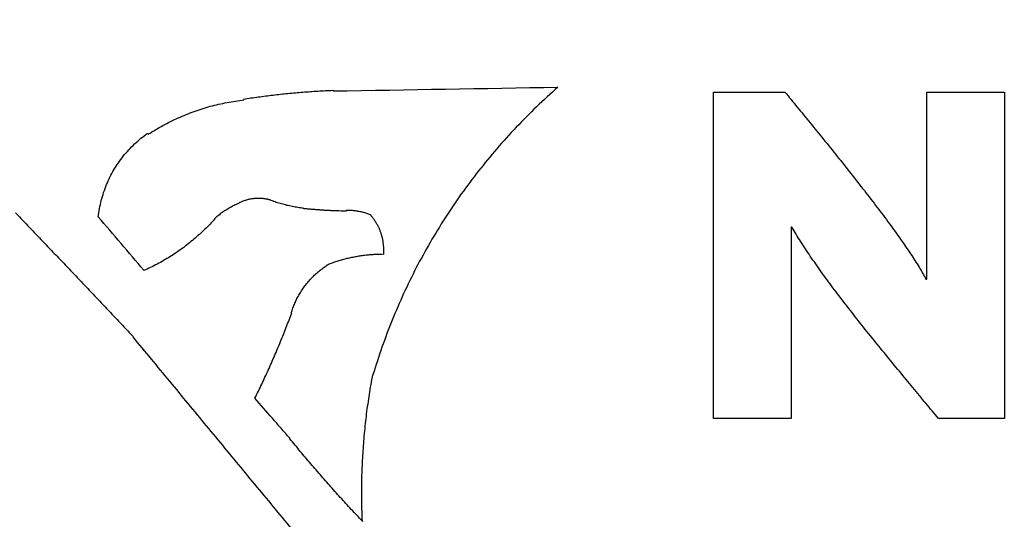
# Model space of a CAD drawing. Header units: inches. Extents: x 0.2 to 16.8, y 0.1 to 10.8.
# Tile 27 of 46: x 3.7943 to 3.9481, y 7.3948 to 7.4729. Entities that reach past the tile are written whole.
import ezdxf

# ---------------------------------------------------------------- set-up
doc = ezdxf.new("R2010")
doc.units = ezdxf.units.IN
doc.header["$LTSCALE"] = 0.935
doc.header["$MEASUREMENT"] = 0
doc.layers.get('0').update_dxf_attribs({"linetype": 'CONTINUOUS'})
doc.layers.add('DATUMCURVES', color=7, linetype='CONTINUOUS')
doc.layers.add('DIMENSIONS', color=7, linetype='CONTINUOUS')
doc.styles.get("Standard").update_dxf_attribs({"font": 'txt', "width": 0.8})
doc.dimstyles.new('DIMSTYLE_2', dxfattribs={"dimtxt": 0.125, "dimasz": 0.18, "dimexe": 0.18, "dimexo": 0.0625, "dimgap": 0.09, "dimtad": 0, "dimtih": 1, "dimtoh": 1, "dimdec": 3, "dimzin": 4, "dimdsep": 46, "dimtxsty": 'STANDARD', "dimblk": '_FILLED', "dimblk1": '_FILLED', "dimblk2": '_FILLED', "dimcen": 0.09, "dimadec": 0, "dimazin": 0, "dimtp": 0.001, "dimtm": 0.001, "dimtfac": 1, "dimtdec": 3, "dimtofl": 0, "dimtmove": 0, "dimatfit": 3, "dimldrblk": '_FILLED', "dimfxl": 1, "dimtolj": 1, "dimtzin": 4, "dimarcsym": 0})

# ---------------------------------------------------------------- blocks, each defined once
blk = doc.blocks.new('*D3')
at = {"layer": 'DIMENSIONS', "color": 2, "linetype": 'CONTINUOUS'}
blk.add_line((3.83322, 6.60041), (2.98844, 6.60041), dxfattribs=at)
at = {"layer": 'DIMENSIONS', "color": 2, "linetype": 'CONTINUOUS', "width": 0.8}
for s, p in [('[', (2.22594, 6.53791)), (']', (2.82594, 6.53791)), ('1.048', (1.60094, 6.53791)), ('26.62', (2.32594, 6.53791)), ('-', (1.50094, 6.53791))]:
    blk.add_text(s, height=0.125, dxfattribs=at).set_placement(p)
blk = doc.blocks.new('_FILLED')
at = {"color": 0, "linetype": 'BYBLOCK'}
blk.add_solid([(0, 0), (-1, 0.17361), (-1, -0.17361)], dxfattribs=at)
blk = doc.blocks.new('*D4')
at = {"layer": 'DIMENSIONS', "color": 2, "linetype": 'CONTINUOUS'}
blk.add_line((3.83322, 4.10041), (2.98844, 4.10041), dxfattribs=at)
at = {"layer": 'DIMENSIONS', "color": 2, "linetype": 'CONTINUOUS', "width": 0.8}
for s, p in [('[', (2.22594, 4.03791)), (']', (2.82594, 4.03791)), ('3.548', (1.60094, 4.03791)), ('90.12', (2.32594, 4.03791)), ('-', (1.50094, 4.03791))]:
    blk.add_text(s, height=0.125, dxfattribs=at).set_placement(p)

msp = doc.modelspace()

# ---------------------------------------------------------------- linework, layer by layer
at = {"layer": 'DATUMCURVES', "color": 40, "linetype": 'CONTINUOUS'}
for points in [[(3.83852, 7.46158, -0.2495), (3.83891, 7.46161, -0.2495), (3.8393, 7.46164, -0.2495), (3.83969, 7.46167, -0.2495)], [(3.83969, 7.46167, -0.2495), (3.84008, 7.4617, -0.2495), (3.84047, 7.46172, -0.2495), (3.84086, 7.46175, -0.2495)], [(3.84086, 7.46175, -0.2495), (3.84125, 7.46177, -0.2495), (3.84164, 7.46179, -0.2495), (3.84203, 7.46181, -0.2495)], [(3.84203, 7.46181, -0.2495), (3.84242, 7.46183, -0.2495), (3.84281, 7.46185, -0.2495), (3.8432, 7.46187, -0.2495)], [(3.8432, 7.46187, -0.2495), (3.84322, 7.46183, -0.2495), (3.84324, 7.4618, -0.2495), (3.84326, 7.46176, -0.2495)], [(3.84326, 7.46176, -0.2495), (3.85496, 7.46196, -0.2495), (3.86667, 7.46216, -0.2495), (3.87837, 7.46236, -0.2495)], [(3.87837, 7.46236, -0.2495), (3.87725, 7.46134, -0.2495), (3.87614, 7.46032, -0.2495), (3.87502, 7.4593, -0.2495)], [(3.82667, 7.45996, -0.2495), (3.82711, 7.46004, -0.2495), (3.82755, 7.46011, -0.2495), (3.82799, 7.46019, -0.2495)], [(3.82799, 7.46019, -0.2495), (3.82843, 7.46025, -0.2495), (3.82888, 7.4603, -0.2495), (3.82932, 7.46036, -0.2495)], [(3.82924, 7.46049, -0.2495), (3.82962, 7.46055, -0.2495), (3.83001, 7.46061, -0.2495), (3.83039, 7.46067, -0.2495)], [(3.82932, 7.46036, -0.2495), (3.82929, 7.4604, -0.2495), (3.82927, 7.46045, -0.2495), (3.82924, 7.46049, -0.2495)], [(3.83039, 7.46067, -0.2495), (3.83078, 7.46072, -0.2495), (3.83116, 7.46078, -0.2495), (3.83155, 7.46083, -0.2495)], [(3.83155, 7.46083, -0.2495), (3.83194, 7.46088, -0.2495), (3.83232, 7.46093, -0.2495), (3.83271, 7.46098, -0.2495)], [(3.83271, 7.46098, -0.2495), (3.83309, 7.46103, -0.2495), (3.83348, 7.46108, -0.2495), (3.83387, 7.46113, -0.2495)], [(3.83387, 7.46113, -0.2495), (3.83426, 7.46117, -0.2495), (3.83464, 7.46122, -0.2495), (3.83503, 7.46126, -0.2495)], [(3.83503, 7.46126, -0.2495), (3.83542, 7.4613, -0.2495), (3.83581, 7.46134, -0.2495), (3.83619, 7.46138, -0.2495)], [(3.83619, 7.46138, -0.2495), (3.83658, 7.46141, -0.2495), (3.83697, 7.46145, -0.2495), (3.83736, 7.46148, -0.2495)], [(3.83736, 7.46148, -0.2495), (3.83775, 7.46151, -0.2495), (3.83813, 7.46155, -0.2495), (3.83852, 7.46158, -0.2495)], [(3.90267, 7.41055, -0.2495), (3.90267, 7.42756, -0.2495), (3.90267, 7.44458, -0.2495), (3.90267, 7.46159, -0.2495)], [(3.90267, 7.46159, -0.2495), (3.90639, 7.46159, -0.2495), (3.91011, 7.46159, -0.2495), (3.91383, 7.46159, -0.2495)], [(3.91383, 7.46159, -0.2495), (3.91446, 7.46081, -0.2495), (3.9151, 7.46003, -0.2495), (3.91574, 7.45925, -0.2495)], [(3.936, 7.43236, -0.2495), (3.936, 7.4421, -0.2495), (3.936, 7.45185, -0.2495), (3.936, 7.46159, -0.2495)], [(3.936, 7.46159, -0.2495), (3.94003, 7.46159, -0.2495), (3.94406, 7.46159, -0.2495), (3.9481, 7.46159, -0.2495)], [(3.9481, 7.46159, -0.2495), (3.9481, 7.44458, -0.2495), (3.9481, 7.42756, -0.2495), (3.9481, 7.41055, -0.2495)], [(3.82027, 7.45808, -0.2495), (3.82069, 7.45824, -0.2495), (3.82111, 7.4584, -0.2495), (3.82152, 7.45856, -0.2495)], [(3.82152, 7.45856, -0.2495), (3.82194, 7.4587, -0.2495), (3.82236, 7.45884, -0.2495), (3.82278, 7.45898, -0.2495)], [(3.82278, 7.45898, -0.2495), (3.82321, 7.45911, -0.2495), (3.82364, 7.45923, -0.2495), (3.82406, 7.45936, -0.2495)], [(3.82406, 7.45936, -0.2495), (3.8245, 7.45947, -0.2495), (3.82493, 7.45958, -0.2495), (3.82536, 7.45969, -0.2495)], [(3.82536, 7.45969, -0.2495), (3.8258, 7.45978, -0.2495), (3.82623, 7.45987, -0.2495), (3.82667, 7.45996, -0.2495)], [(3.87502, 7.4593, -0.2495), (3.87396, 7.45823, -0.2495), (3.8729, 7.45716, -0.2495), (3.87183, 7.45609, -0.2495)], [(3.91574, 7.45925, -0.2495), (3.91641, 7.45842, -0.2495), (3.91709, 7.4576, -0.2495), (3.91776, 7.45677, -0.2495)], [(3.81784, 7.45699, -0.2495), (3.81824, 7.45718, -0.2495), (3.81864, 7.45737, -0.2495), (3.81905, 7.45756, -0.2495)], [(3.81905, 7.45756, -0.2495), (3.81946, 7.45773, -0.2495), (3.81986, 7.45791, -0.2495), (3.82027, 7.45808, -0.2495)], [(3.81436, 7.45499, -0.2495), (3.81474, 7.45523, -0.2495), (3.81512, 7.45547, -0.2495), (3.8155, 7.45571, -0.2495)], [(3.8155, 7.45571, -0.2495), (3.81588, 7.45593, -0.2495), (3.81627, 7.45615, -0.2495), (3.81666, 7.45637, -0.2495)], [(3.81666, 7.45637, -0.2495), (3.81705, 7.45658, -0.2495), (3.81745, 7.45678, -0.2495), (3.81784, 7.45699, -0.2495)], [(3.87183, 7.45609, -0.2495), (3.87082, 7.45497, -0.2495), (3.86982, 7.45386, -0.2495), (3.86881, 7.45274, -0.2495)], [(3.91776, 7.45677, -0.2495), (3.91846, 7.45591, -0.2495), (3.91916, 7.45505, -0.2495), (3.91986, 7.45419, -0.2495)], [(3.81223, 7.45349, -0.2495), (3.81256, 7.45378, -0.2495), (3.81289, 7.45407, -0.2495), (3.81321, 7.45436, -0.2495)], [(3.81321, 7.45436, -0.2495), (3.81356, 7.45462, -0.2495), (3.81392, 7.45489, -0.2495), (3.81427, 7.45515, -0.2495)], [(3.81427, 7.45515, -0.2495), (3.8143, 7.4551, -0.2495), (3.81433, 7.45504, -0.2495), (3.81436, 7.45499, -0.2495)], [(3.91986, 7.45419, -0.2495), (3.92058, 7.45331, -0.2495), (3.92129, 7.45242, -0.2495), (3.922, 7.45154, -0.2495)], [(3.81046, 7.45158, -0.2495), (3.81075, 7.45191, -0.2495), (3.81103, 7.45223, -0.2495), (3.81131, 7.45256, -0.2495)], [(3.81131, 7.45256, -0.2495), (3.81162, 7.45287, -0.2495), (3.81192, 7.45318, -0.2495), (3.81223, 7.45349, -0.2495)], [(3.86881, 7.45274, -0.2495), (3.86785, 7.45158, -0.2495), (3.8669, 7.45042, -0.2495), (3.86594, 7.44926, -0.2495)], [(3.80969, 7.45053, -0.2495), (3.80995, 7.45088, -0.2495), (3.81021, 7.45123, -0.2495), (3.81046, 7.45158, -0.2495)], [(3.922, 7.45154, -0.2495), (3.92271, 7.45065, -0.2495), (3.92342, 7.44975, -0.2495), (3.92413, 7.44886, -0.2495)], [(3.80838, 7.4483, -0.2495), (3.80858, 7.44868, -0.2495), (3.80879, 7.44906, -0.2495), (3.80899, 7.44944, -0.2495)], [(3.80899, 7.44944, -0.2495), (3.80923, 7.4498, -0.2495), (3.80946, 7.45017, -0.2495), (3.80969, 7.45053, -0.2495)], [(3.80784, 7.44712, -0.2495), (3.80802, 7.44751, -0.2495), (3.8082, 7.44791, -0.2495), (3.80838, 7.4483, -0.2495)], [(3.86594, 7.44926, -0.2495), (3.86505, 7.44806, -0.2495), (3.86415, 7.44686, -0.2495), (3.86325, 7.44566, -0.2495)], [(3.92413, 7.44886, -0.2495), (3.92483, 7.44797, -0.2495), (3.92553, 7.44707, -0.2495), (3.92623, 7.44618, -0.2495)], [(3.80739, 7.4459, -0.2495), (3.80754, 7.44631, -0.2495), (3.80769, 7.44671, -0.2495), (3.80784, 7.44712, -0.2495)], [(3.80702, 7.44465, -0.2495), (3.80715, 7.44507, -0.2495), (3.80727, 7.44548, -0.2495), (3.80739, 7.4459, -0.2495)], [(3.82995, 7.44477, -0.2495), (3.82987, 7.44475, -0.2495), (3.82978, 7.44472, -0.2495), (3.82969, 7.4447, -0.2495)], [(3.83022, 7.44483, -0.2495), (3.83013, 7.44481, -0.2495), (3.83004, 7.44479, -0.2495), (3.82995, 7.44477, -0.2495)], [(3.83049, 7.44488, -0.2495), (3.8304, 7.44486, -0.2495), (3.83031, 7.44485, -0.2495), (3.83022, 7.44483, -0.2495)], [(3.83075, 7.44492, -0.2495), (3.83067, 7.44491, -0.2495), (3.83058, 7.44489, -0.2495), (3.83049, 7.44488, -0.2495)], [(3.83103, 7.44494, -0.2495), (3.83094, 7.44493, -0.2495), (3.83085, 7.44493, -0.2495), (3.83075, 7.44492, -0.2495)], [(3.8313, 7.44496, -0.2495), (3.83121, 7.44495, -0.2495), (3.83112, 7.44495, -0.2495), (3.83103, 7.44494, -0.2495)], [(3.83157, 7.44497, -0.2495), (3.83148, 7.44497, -0.2495), (3.83139, 7.44496, -0.2495), (3.8313, 7.44496, -0.2495)], [(3.83174, 7.44496, -0.2495), (3.83168, 7.44496, -0.2495), (3.83163, 7.44497, -0.2495), (3.83157, 7.44497, -0.2495)], [(3.8319, 7.44496, -0.2495), (3.83185, 7.44496, -0.2495), (3.83179, 7.44496, -0.2495), (3.83174, 7.44496, -0.2495)], [(3.83207, 7.44495, -0.2495), (3.83202, 7.44495, -0.2495), (3.83196, 7.44496, -0.2495), (3.8319, 7.44496, -0.2495)], [(3.83224, 7.44493, -0.2495), (3.83218, 7.44494, -0.2495), (3.83213, 7.44494, -0.2495), (3.83207, 7.44495, -0.2495)], [(3.8324, 7.44492, -0.2495), (3.83235, 7.44492, -0.2495), (3.83229, 7.44493, -0.2495), (3.83224, 7.44493, -0.2495)], [(3.83256, 7.44489, -0.2495), (3.83251, 7.4449, -0.2495), (3.83246, 7.44491, -0.2495), (3.8324, 7.44492, -0.2495)], [(3.83273, 7.44487, -0.2495), (3.83267, 7.44488, -0.2495), (3.83262, 7.44488, -0.2495), (3.83256, 7.44489, -0.2495)], [(3.83289, 7.44484, -0.2495), (3.83284, 7.44485, -0.2495), (3.83278, 7.44486, -0.2495), (3.83273, 7.44487, -0.2495)], [(3.83305, 7.4448, -0.2495), (3.833, 7.44481, -0.2495), (3.83295, 7.44483, -0.2495), (3.83289, 7.44484, -0.2495)], [(3.83321, 7.44476, -0.2495), (3.83316, 7.44477, -0.2495), (3.83311, 7.44479, -0.2495), (3.83305, 7.4448, -0.2495)], [(3.83337, 7.44472, -0.2495), (3.83332, 7.44473, -0.2495), (3.83327, 7.44475, -0.2495), (3.83321, 7.44476, -0.2495)], [(3.83353, 7.44467, -0.2495), (3.83348, 7.44469, -0.2495), (3.83343, 7.4447, -0.2495), (3.83337, 7.44472, -0.2495)], [(3.86325, 7.44566, -0.2495), (3.86241, 7.44442, -0.2495), (3.86157, 7.44317, -0.2495), (3.86073, 7.44193, -0.2495)], [(3.92623, 7.44618, -0.2495), (3.9269, 7.4453, -0.2495), (3.92758, 7.44443, -0.2495), (3.92825, 7.44355, -0.2495)], [(3.80656, 7.44206, -0.2495), (3.80662, 7.4425, -0.2495), (3.80669, 7.44293, -0.2495), (3.80675, 7.44337, -0.2495)], [(3.80675, 7.44337, -0.2495), (3.80684, 7.4438, -0.2495), (3.80693, 7.44422, -0.2495), (3.80702, 7.44465, -0.2495)], [(3.82683, 7.44334, -0.2495), (3.82673, 7.44328, -0.2495), (3.82663, 7.44321, -0.2495), (3.82652, 7.44315, -0.2495)], [(3.82715, 7.44353, -0.2495), (3.82704, 7.44347, -0.2495), (3.82694, 7.4434, -0.2495), (3.82683, 7.44334, -0.2495)], [(3.82747, 7.4437, -0.2495), (3.82736, 7.44364, -0.2495), (3.82725, 7.44359, -0.2495), (3.82715, 7.44353, -0.2495)], [(3.82779, 7.44386, -0.2495), (3.82769, 7.44381, -0.2495), (3.82758, 7.44375, -0.2495), (3.82747, 7.4437, -0.2495)], [(3.82812, 7.44402, -0.2495), (3.82801, 7.44397, -0.2495), (3.8279, 7.44391, -0.2495), (3.82779, 7.44386, -0.2495)], [(3.82846, 7.44417, -0.2495), (3.82835, 7.44412, -0.2495), (3.82824, 7.44407, -0.2495), (3.82812, 7.44402, -0.2495)], [(3.82868, 7.44431, -0.2495), (3.8286, 7.44427, -0.2495), (3.82852, 7.44423, -0.2495), (3.82844, 7.44419, -0.2495)], [(3.82844, 7.44419, -0.2495), (3.82845, 7.44418, -0.2495), (3.82845, 7.44418, -0.2495), (3.82846, 7.44417, -0.2495)], [(3.82893, 7.44443, -0.2495), (3.82885, 7.44439, -0.2495), (3.82877, 7.44435, -0.2495), (3.82868, 7.44431, -0.2495)], [(3.82918, 7.44453, -0.2495), (3.8291, 7.4445, -0.2495), (3.82901, 7.44446, -0.2495), (3.82893, 7.44443, -0.2495)], [(3.82944, 7.44462, -0.2495), (3.82935, 7.44459, -0.2495), (3.82927, 7.44456, -0.2495), (3.82918, 7.44453, -0.2495)], [(3.82969, 7.4447, -0.2495), (3.82961, 7.44467, -0.2495), (3.82952, 7.44465, -0.2495), (3.82944, 7.44462, -0.2495)], [(3.83355, 7.44464, -0.2495), (3.83355, 7.44465, -0.2495), (3.83354, 7.44466, -0.2495), (3.83353, 7.44467, -0.2495)], [(3.83396, 7.44449, -0.2495), (3.83382, 7.44454, -0.2495), (3.83369, 7.44459, -0.2495), (3.83355, 7.44464, -0.2495)], [(3.83437, 7.44435, -0.2495), (3.83423, 7.4444, -0.2495), (3.8341, 7.44444, -0.2495), (3.83396, 7.44449, -0.2495)], [(3.83478, 7.44422, -0.2495), (3.83464, 7.44426, -0.2495), (3.83451, 7.44431, -0.2495), (3.83437, 7.44435, -0.2495)], [(3.83519, 7.4441, -0.2495), (3.83506, 7.44414, -0.2495), (3.83492, 7.44418, -0.2495), (3.83478, 7.44422, -0.2495)], [(3.83561, 7.44399, -0.2495), (3.83547, 7.44403, -0.2495), (3.83533, 7.44406, -0.2495), (3.83519, 7.4441, -0.2495)], [(3.83603, 7.44388, -0.2495), (3.83589, 7.44392, -0.2495), (3.83575, 7.44395, -0.2495), (3.83561, 7.44399, -0.2495)], [(3.83645, 7.44378, -0.2495), (3.83631, 7.44381, -0.2495), (3.83617, 7.44385, -0.2495), (3.83603, 7.44388, -0.2495)], [(3.83687, 7.44369, -0.2495), (3.83673, 7.44372, -0.2495), (3.83659, 7.44375, -0.2495), (3.83645, 7.44378, -0.2495)], [(3.8373, 7.44361, -0.2495), (3.83716, 7.44364, -0.2495), (3.83701, 7.44366, -0.2495), (3.83687, 7.44369, -0.2495)], [(3.83772, 7.44354, -0.2495), (3.83758, 7.44356, -0.2495), (3.83744, 7.44359, -0.2495), (3.8373, 7.44361, -0.2495)], [(3.83815, 7.44347, -0.2495), (3.83801, 7.44349, -0.2495), (3.83787, 7.44352, -0.2495), (3.83772, 7.44354, -0.2495)], [(3.83858, 7.44342, -0.2495), (3.83844, 7.44344, -0.2495), (3.83829, 7.44345, -0.2495), (3.83815, 7.44347, -0.2495)], [(3.83859, 7.44337, -0.2495), (3.83859, 7.44339, -0.2495), (3.83858, 7.4434, -0.2495), (3.83858, 7.44342, -0.2495)], [(3.83915, 7.44332, -0.2495), (3.83896, 7.44334, -0.2495), (3.83878, 7.44335, -0.2495), (3.83859, 7.44337, -0.2495)], [(3.8397, 7.44326, -0.2495), (3.83952, 7.44328, -0.2495), (3.83933, 7.4433, -0.2495), (3.83915, 7.44332, -0.2495)], [(3.84026, 7.44322, -0.2495), (3.84007, 7.44323, -0.2495), (3.83989, 7.44325, -0.2495), (3.8397, 7.44326, -0.2495)], [(3.84081, 7.44317, -0.2495), (3.84063, 7.44319, -0.2495), (3.84044, 7.4432, -0.2495), (3.84026, 7.44322, -0.2495)], [(3.84137, 7.44314, -0.2495), (3.84118, 7.44315, -0.2495), (3.841, 7.44316, -0.2495), (3.84081, 7.44317, -0.2495)], [(3.92825, 7.44355, -0.2495), (3.92889, 7.4427, -0.2495), (3.92952, 7.44186, -0.2495), (3.93015, 7.44101, -0.2495)], [(3.79362, 7.44272, -0.2495), (3.79418, 7.44214, -0.2495), (3.79474, 7.44155, -0.2495), (3.79529, 7.44097, -0.2495)], [(3.81367, 7.43377, -0.2495), (3.8113, 7.43653, -0.2495), (3.80893, 7.4393, -0.2495), (3.80656, 7.44206, -0.2495)], [(3.82479, 7.4418, -0.2495), (3.82453, 7.44152, -0.2495), (3.82427, 7.44123, -0.2495), (3.82401, 7.44095, -0.2495)], [(3.82505, 7.44208, -0.2495), (3.82496, 7.442, -0.2495), (3.82487, 7.44192, -0.2495), (3.82478, 7.44184, -0.2495)], [(3.82478, 7.44184, -0.2495), (3.82478, 7.44183, -0.2495), (3.82479, 7.44181, -0.2495), (3.82479, 7.4418, -0.2495)], [(3.82534, 7.44231, -0.2495), (3.82524, 7.44223, -0.2495), (3.82515, 7.44216, -0.2495), (3.82505, 7.44208, -0.2495)], [(3.82562, 7.44253, -0.2495), (3.82553, 7.44246, -0.2495), (3.82543, 7.44238, -0.2495), (3.82534, 7.44231, -0.2495)], [(3.82592, 7.44275, -0.2495), (3.82582, 7.44268, -0.2495), (3.82572, 7.4426, -0.2495), (3.82562, 7.44253, -0.2495)], [(3.82622, 7.44296, -0.2495), (3.82612, 7.44289, -0.2495), (3.82602, 7.44282, -0.2495), (3.82592, 7.44275, -0.2495)], [(3.82652, 7.44315, -0.2495), (3.82642, 7.44309, -0.2495), (3.82632, 7.44302, -0.2495), (3.82622, 7.44296, -0.2495)], [(3.84192, 7.4431, -0.2495), (3.84174, 7.44311, -0.2495), (3.84155, 7.44313, -0.2495), (3.84137, 7.44314, -0.2495)], [(3.84248, 7.44307, -0.2495), (3.84229, 7.44308, -0.2495), (3.84211, 7.44309, -0.2495), (3.84192, 7.4431, -0.2495)], [(3.84304, 7.44304, -0.2495), (3.84285, 7.44305, -0.2495), (3.84267, 7.44306, -0.2495), (3.84248, 7.44307, -0.2495)], [(3.84359, 7.44302, -0.2495), (3.84341, 7.44303, -0.2495), (3.84322, 7.44303, -0.2495), (3.84304, 7.44304, -0.2495)], [(3.84415, 7.443, -0.2495), (3.84396, 7.44301, -0.2495), (3.84378, 7.44301, -0.2495), (3.84359, 7.44302, -0.2495)], [(3.84471, 7.44299, -0.2495), (3.84452, 7.44299, -0.2495), (3.84434, 7.443, -0.2495), (3.84415, 7.443, -0.2495)], [(3.84526, 7.44298, -0.2495), (3.84508, 7.44298, -0.2495), (3.84489, 7.44299, -0.2495), (3.84471, 7.44299, -0.2495)], [(3.84529, 7.44306, -0.2495), (3.84528, 7.44303, -0.2495), (3.84527, 7.44301, -0.2495), (3.84526, 7.44298, -0.2495)], [(3.84532, 7.44306, -0.2495), (3.84531, 7.44306, -0.2495), (3.8453, 7.44306, -0.2495), (3.84529, 7.44306, -0.2495)], [(3.84535, 7.44306, -0.2495), (3.84534, 7.44306, -0.2495), (3.84533, 7.44306, -0.2495), (3.84532, 7.44306, -0.2495)], [(3.84538, 7.44306, -0.2495), (3.84537, 7.44306, -0.2495), (3.84536, 7.44306, -0.2495), (3.84535, 7.44306, -0.2495)], [(3.84541, 7.44307, -0.2495), (3.8454, 7.44307, -0.2495), (3.84539, 7.44306, -0.2495), (3.84538, 7.44306, -0.2495)], [(3.84544, 7.44307, -0.2495), (3.84543, 7.44307, -0.2495), (3.84542, 7.44307, -0.2495), (3.84541, 7.44307, -0.2495)], [(3.84547, 7.44307, -0.2495), (3.84546, 7.44307, -0.2495), (3.84545, 7.44307, -0.2495), (3.84544, 7.44307, -0.2495)], [(3.84551, 7.44307, -0.2495), (3.8455, 7.44307, -0.2495), (3.84549, 7.44307, -0.2495), (3.84547, 7.44307, -0.2495)], [(3.84554, 7.44307, -0.2495), (3.84553, 7.44307, -0.2495), (3.84552, 7.44307, -0.2495), (3.84551, 7.44307, -0.2495)], [(3.84557, 7.44307, -0.2495), (3.84556, 7.44307, -0.2495), (3.84555, 7.44307, -0.2495), (3.84554, 7.44307, -0.2495)], [(3.8456, 7.44307, -0.2495), (3.84559, 7.44307, -0.2495), (3.84558, 7.44307, -0.2495), (3.84557, 7.44307, -0.2495)], [(3.84563, 7.44307, -0.2495), (3.84562, 7.44307, -0.2495), (3.84561, 7.44307, -0.2495), (3.8456, 7.44307, -0.2495)], [(3.84566, 7.44307, -0.2495), (3.84565, 7.44307, -0.2495), (3.84564, 7.44307, -0.2495), (3.84563, 7.44307, -0.2495)], [(3.84597, 7.44306, -0.2495), (3.84587, 7.44306, -0.2495), (3.84577, 7.44307, -0.2495), (3.84566, 7.44307, -0.2495)], [(3.84627, 7.44305, -0.2495), (3.84617, 7.44305, -0.2495), (3.84607, 7.44306, -0.2495), (3.84597, 7.44306, -0.2495)], [(3.84658, 7.44302, -0.2495), (3.84648, 7.44303, -0.2495), (3.84637, 7.44304, -0.2495), (3.84627, 7.44305, -0.2495)], [(3.84688, 7.44298, -0.2495), (3.84678, 7.44299, -0.2495), (3.84668, 7.44301, -0.2495), (3.84658, 7.44302, -0.2495)], [(3.84718, 7.44294, -0.2495), (3.84708, 7.44295, -0.2495), (3.84698, 7.44297, -0.2495), (3.84688, 7.44298, -0.2495)], [(3.84747, 7.44288, -0.2495), (3.84737, 7.4429, -0.2495), (3.84728, 7.44292, -0.2495), (3.84718, 7.44294, -0.2495)], [(3.84777, 7.44281, -0.2495), (3.84767, 7.44283, -0.2495), (3.84757, 7.44286, -0.2495), (3.84747, 7.44288, -0.2495)], [(3.84806, 7.44274, -0.2495), (3.84796, 7.44276, -0.2495), (3.84787, 7.44279, -0.2495), (3.84777, 7.44281, -0.2495)], [(3.84835, 7.44265, -0.2495), (3.84826, 7.44268, -0.2495), (3.84816, 7.44271, -0.2495), (3.84806, 7.44274, -0.2495)], [(3.84864, 7.44255, -0.2495), (3.84854, 7.44258, -0.2495), (3.84845, 7.44262, -0.2495), (3.84835, 7.44265, -0.2495)], [(3.84892, 7.44244, -0.2495), (3.84883, 7.44248, -0.2495), (3.84873, 7.44251, -0.2495), (3.84864, 7.44255, -0.2495)], [(3.84921, 7.44233, -0.2495), (3.84911, 7.44237, -0.2495), (3.84902, 7.4424, -0.2495), (3.84892, 7.44244, -0.2495)], [(3.84918, 7.44225, -0.2495), (3.84919, 7.44228, -0.2495), (3.8492, 7.4423, -0.2495), (3.84921, 7.44233, -0.2495)], [(3.84949, 7.44187, -0.2495), (3.84939, 7.442, -0.2495), (3.84929, 7.44212, -0.2495), (3.84918, 7.44225, -0.2495)], [(3.84978, 7.44147, -0.2495), (3.84968, 7.4416, -0.2495), (3.84959, 7.44174, -0.2495), (3.84949, 7.44187, -0.2495)], [(3.86073, 7.44193, -0.2495), (3.85995, 7.44065, -0.2495), (3.85917, 7.43937, -0.2495), (3.85839, 7.43809, -0.2495)], [(3.79529, 7.44097, -0.2495), (3.79585, 7.44039, -0.2495), (3.79641, 7.4398, -0.2495), (3.79697, 7.43922, -0.2495)], [(3.82319, 7.44013, -0.2495), (3.82291, 7.43986, -0.2495), (3.82263, 7.4396, -0.2495), (3.82235, 7.43933, -0.2495)], [(3.82401, 7.44095, -0.2495), (3.82374, 7.44068, -0.2495), (3.82346, 7.4404, -0.2495), (3.82319, 7.44013, -0.2495)], [(3.85004, 7.44105, -0.2495), (3.84995, 7.44119, -0.2495), (3.84986, 7.44133, -0.2495), (3.84978, 7.44147, -0.2495)], [(3.85027, 7.44063, -0.2495), (3.85019, 7.44077, -0.2495), (3.85011, 7.44091, -0.2495), (3.85004, 7.44105, -0.2495)], [(3.85048, 7.44019, -0.2495), (3.85041, 7.44034, -0.2495), (3.85034, 7.44048, -0.2495), (3.85027, 7.44063, -0.2495)], [(3.85066, 7.43974, -0.2495), (3.8506, 7.43989, -0.2495), (3.85054, 7.44004, -0.2495), (3.85048, 7.44019, -0.2495)], [(3.91492, 7.44045, -0.2495), (3.91487, 7.44045, -0.2495), (3.91483, 7.44045, -0.2495), (3.91478, 7.44045, -0.2495)], [(3.91478, 7.44045, -0.2495), (3.91478, 7.43048, -0.2495), (3.91478, 7.42052, -0.2495), (3.91478, 7.41055, -0.2495)], [(3.91625, 7.43826, -0.2495), (3.91581, 7.43899, -0.2495), (3.91536, 7.43972, -0.2495), (3.91492, 7.44045, -0.2495)], [(3.93015, 7.44101, -0.2495), (3.93074, 7.4402, -0.2495), (3.93132, 7.43939, -0.2495), (3.9319, 7.43858, -0.2495)], [(3.79697, 7.43922, -0.2495), (3.79753, 7.43863, -0.2495), (3.79809, 7.43805, -0.2495), (3.79864, 7.43746, -0.2495)], [(3.82148, 7.43857, -0.2495), (3.82119, 7.43833, -0.2495), (3.82089, 7.43808, -0.2495), (3.82059, 7.43784, -0.2495)], [(3.82235, 7.43933, -0.2495), (3.82206, 7.43908, -0.2495), (3.82177, 7.43882, -0.2495), (3.82148, 7.43857, -0.2495)], [(3.85081, 7.43928, -0.2495), (3.85076, 7.43943, -0.2495), (3.85071, 7.43959, -0.2495), (3.85066, 7.43974, -0.2495)], [(3.85094, 7.43881, -0.2495), (3.8509, 7.43897, -0.2495), (3.85086, 7.43912, -0.2495), (3.85081, 7.43928, -0.2495)], [(3.85104, 7.43833, -0.2495), (3.85101, 7.43849, -0.2495), (3.85098, 7.43865, -0.2495), (3.85094, 7.43881, -0.2495)], [(3.9319, 7.43858, -0.2495), (3.93242, 7.43782, -0.2495), (3.93294, 7.43706, -0.2495), (3.93346, 7.4363, -0.2495)], [(3.79864, 7.43746, -0.2495), (3.7992, 7.43687, -0.2495), (3.79976, 7.43629, -0.2495), (3.80032, 7.4357, -0.2495)], [(3.81967, 7.43714, -0.2495), (3.81936, 7.43692, -0.2495), (3.81904, 7.4367, -0.2495), (3.81873, 7.43648, -0.2495)], [(3.82059, 7.43784, -0.2495), (3.82028, 7.43761, -0.2495), (3.81998, 7.43737, -0.2495), (3.81967, 7.43714, -0.2495)], [(3.85111, 7.43785, -0.2495), (3.85109, 7.43801, -0.2495), (3.85107, 7.43817, -0.2495), (3.85104, 7.43833, -0.2495)], [(3.85116, 7.43736, -0.2495), (3.85114, 7.43752, -0.2495), (3.85113, 7.43769, -0.2495), (3.85111, 7.43785, -0.2495)], [(3.85117, 7.43687, -0.2495), (3.85117, 7.43703, -0.2495), (3.85116, 7.4372, -0.2495), (3.85116, 7.43736, -0.2495)], [(3.85839, 7.43809, -0.2495), (3.85767, 7.43677, -0.2495), (3.85694, 7.43546, -0.2495), (3.85622, 7.43414, -0.2495)], [(3.91778, 7.43594, -0.2495), (3.91727, 7.43671, -0.2495), (3.91676, 7.43749, -0.2495), (3.91625, 7.43826, -0.2495)], [(3.80032, 7.4357, -0.2495), (3.80087, 7.43511, -0.2495), (3.80143, 7.43453, -0.2495), (3.80199, 7.43394, -0.2495)], [(3.81776, 7.43585, -0.2495), (3.81743, 7.43565, -0.2495), (3.8171, 7.43545, -0.2495), (3.81677, 7.43525, -0.2495)], [(3.81873, 7.43648, -0.2495), (3.81841, 7.43627, -0.2495), (3.81808, 7.43606, -0.2495), (3.81776, 7.43585, -0.2495)], [(3.84439, 7.43532, -0.2495), (3.84463, 7.43539, -0.2495), (3.84487, 7.43545, -0.2495), (3.8451, 7.43552, -0.2495)], [(3.8451, 7.43552, -0.2495), (3.84534, 7.43558, -0.2495), (3.84558, 7.43563, -0.2495), (3.84582, 7.43569, -0.2495)], [(3.84582, 7.43569, -0.2495), (3.84607, 7.43574, -0.2495), (3.84631, 7.43579, -0.2495), (3.84655, 7.43584, -0.2495)], [(3.84655, 7.43584, -0.2495), (3.84679, 7.43588, -0.2495), (3.84704, 7.43593, -0.2495), (3.84728, 7.43597, -0.2495)], [(3.84728, 7.43597, -0.2495), (3.84752, 7.43601, -0.2495), (3.84777, 7.43604, -0.2495), (3.84801, 7.43608, -0.2495)], [(3.84801, 7.43608, -0.2495), (3.84826, 7.43611, -0.2495), (3.8485, 7.43613, -0.2495), (3.84875, 7.43616, -0.2495)], [(3.84875, 7.43616, -0.2495), (3.84899, 7.43618, -0.2495), (3.84924, 7.4362, -0.2495), (3.84949, 7.43622, -0.2495)], [(3.84949, 7.43622, -0.2495), (3.84973, 7.43623, -0.2495), (3.84998, 7.43624, -0.2495), (3.85023, 7.43625, -0.2495)], [(3.85023, 7.43625, -0.2495), (3.85047, 7.43625, -0.2495), (3.85072, 7.43626, -0.2495), (3.85097, 7.43626, -0.2495)], [(3.8511, 7.43626, -0.2495), (3.85112, 7.43624, -0.2495), (3.85113, 7.43621, -0.2495), (3.85114, 7.43619, -0.2495)], [(3.85114, 7.43625, -0.2495), (3.85114, 7.43627, -0.2495), (3.85115, 7.43628, -0.2495), (3.85115, 7.4363, -0.2495)], [(3.85114, 7.43619, -0.2495), (3.85114, 7.43621, -0.2495), (3.85114, 7.43623, -0.2495), (3.85114, 7.43625, -0.2495)], [(3.85115, 7.43636, -0.2495), (3.85115, 7.43638, -0.2495), (3.85115, 7.43639, -0.2495), (3.85116, 7.43641, -0.2495)], [(3.85115, 7.4363, -0.2495), (3.85115, 7.43632, -0.2495), (3.85115, 7.43634, -0.2495), (3.85115, 7.43636, -0.2495)], [(3.85116, 7.43653, -0.2495), (3.85116, 7.43655, -0.2495), (3.85116, 7.43656, -0.2495), (3.85117, 7.43658, -0.2495)], [(3.85116, 7.43647, -0.2495), (3.85116, 7.43649, -0.2495), (3.85116, 7.43651, -0.2495), (3.85116, 7.43653, -0.2495)], [(3.85116, 7.43641, -0.2495), (3.85116, 7.43643, -0.2495), (3.85116, 7.43645, -0.2495), (3.85116, 7.43647, -0.2495)], [(3.85117, 7.43681, -0.2495), (3.85117, 7.43683, -0.2495), (3.85117, 7.43685, -0.2495), (3.85117, 7.43687, -0.2495)], [(3.85117, 7.43675, -0.2495), (3.85117, 7.43677, -0.2495), (3.85117, 7.43679, -0.2495), (3.85117, 7.43681, -0.2495)], [(3.85117, 7.4367, -0.2495), (3.85117, 7.43672, -0.2495), (3.85117, 7.43673, -0.2495), (3.85117, 7.43675, -0.2495)], [(3.85117, 7.43664, -0.2495), (3.85117, 7.43666, -0.2495), (3.85117, 7.43668, -0.2495), (3.85117, 7.4367, -0.2495)], [(3.85117, 7.43658, -0.2495), (3.85117, 7.4366, -0.2495), (3.85117, 7.43662, -0.2495), (3.85117, 7.43664, -0.2495)], [(3.91948, 7.43351, -0.2495), (3.91892, 7.43432, -0.2495), (3.91835, 7.43513, -0.2495), (3.91778, 7.43594, -0.2495)], [(3.93346, 7.4363, -0.2495), (3.9339, 7.43561, -0.2495), (3.93435, 7.43491, -0.2495), (3.93479, 7.43422, -0.2495)], [(3.80199, 7.43394, -0.2495), (3.80255, 7.43335, -0.2495), (3.8031, 7.43277, -0.2495), (3.80366, 7.43218, -0.2495)], [(3.81473, 7.43416, -0.2495), (3.81438, 7.434, -0.2495), (3.81403, 7.43383, -0.2495), (3.81368, 7.43367, -0.2495)], [(3.81576, 7.43469, -0.2495), (3.81542, 7.43451, -0.2495), (3.81508, 7.43434, -0.2495), (3.81473, 7.43416, -0.2495)], [(3.81677, 7.43525, -0.2495), (3.81644, 7.43506, -0.2495), (3.8161, 7.43488, -0.2495), (3.81576, 7.43469, -0.2495)], [(3.84104, 7.4336, -0.2495), (3.84125, 7.43376, -0.2495), (3.84146, 7.43393, -0.2495), (3.84167, 7.43409, -0.2495)], [(3.84167, 7.43409, -0.2495), (3.84189, 7.43424, -0.2495), (3.84211, 7.43439, -0.2495), (3.84233, 7.43454, -0.2495)], [(3.84229, 7.43459, -0.2495), (3.84252, 7.43468, -0.2495), (3.84275, 7.43476, -0.2495), (3.84298, 7.43485, -0.2495)], [(3.84233, 7.43454, -0.2495), (3.84232, 7.43456, -0.2495), (3.8423, 7.43457, -0.2495), (3.84229, 7.43459, -0.2495)], [(3.84298, 7.43485, -0.2495), (3.84322, 7.43493, -0.2495), (3.84345, 7.43502, -0.2495), (3.84368, 7.4351, -0.2495)], [(3.84368, 7.4351, -0.2495), (3.84392, 7.43517, -0.2495), (3.84415, 7.43525, -0.2495), (3.84439, 7.43532, -0.2495)], [(3.85622, 7.43414, -0.2495), (3.85556, 7.43279, -0.2495), (3.85491, 7.43144, -0.2495), (3.85425, 7.43009, -0.2495)], [(3.93479, 7.43422, -0.2495), (3.93514, 7.4336, -0.2495), (3.9355, 7.43298, -0.2495), (3.93585, 7.43236, -0.2495)], [(3.81368, 7.43367, -0.2495), (3.81368, 7.4337, -0.2495), (3.81367, 7.43374, -0.2495), (3.81367, 7.43377, -0.2495)], [(3.83935, 7.43193, -0.2495), (3.83952, 7.43213, -0.2495), (3.8397, 7.43232, -0.2495), (3.83987, 7.43252, -0.2495)], [(3.83987, 7.43252, -0.2495), (3.84006, 7.43271, -0.2495), (3.84025, 7.43289, -0.2495), (3.84044, 7.43308, -0.2495)], [(3.84044, 7.43308, -0.2495), (3.84064, 7.43325, -0.2495), (3.84084, 7.43343, -0.2495), (3.84104, 7.4336, -0.2495)], [(3.92133, 7.431, -0.2495), (3.92071, 7.43184, -0.2495), (3.9201, 7.43267, -0.2495), (3.91948, 7.43351, -0.2495)], [(3.80366, 7.43218, -0.2495), (3.80422, 7.43159, -0.2495), (3.80477, 7.43101, -0.2495), (3.80533, 7.43042, -0.2495)], [(3.8384, 7.43067, -0.2495), (3.83855, 7.43088, -0.2495), (3.8387, 7.4311, -0.2495), (3.83885, 7.43131, -0.2495)], [(3.83885, 7.43131, -0.2495), (3.83902, 7.43152, -0.2495), (3.83918, 7.43172, -0.2495), (3.83935, 7.43193, -0.2495)], [(3.92329, 7.42842, -0.2495), (3.92263, 7.42928, -0.2495), (3.92198, 7.43014, -0.2495), (3.92133, 7.431, -0.2495)], [(3.93585, 7.43236, -0.2495), (3.9359, 7.43236, -0.2495), (3.93595, 7.43236, -0.2495), (3.936, 7.43236, -0.2495)], [(3.80533, 7.43042, -0.2495), (3.80588, 7.42983, -0.2495), (3.80644, 7.42925, -0.2495), (3.807, 7.42866, -0.2495)], [(3.8376, 7.4293, -0.2495), (3.83773, 7.42953, -0.2495), (3.83785, 7.42976, -0.2495), (3.83798, 7.42999, -0.2495)], [(3.83798, 7.42999, -0.2495), (3.83812, 7.43022, -0.2495), (3.83826, 7.43044, -0.2495), (3.8384, 7.43067, -0.2495)], [(3.85425, 7.43009, -0.2495), (3.85365, 7.42871, -0.2495), (3.85305, 7.42733, -0.2495), (3.85246, 7.42595, -0.2495)], [(3.807, 7.42866, -0.2495), (3.80755, 7.42807, -0.2495), (3.80811, 7.42748, -0.2495), (3.80866, 7.42689, -0.2495)], [(3.83671, 7.42708, -0.2495), (3.8368, 7.42733, -0.2495), (3.83688, 7.42759, -0.2495), (3.83697, 7.42784, -0.2495)], [(3.83697, 7.42784, -0.2495), (3.83706, 7.42809, -0.2495), (3.83716, 7.42833, -0.2495), (3.83726, 7.42858, -0.2495)], [(3.83726, 7.42858, -0.2495), (3.83737, 7.42882, -0.2495), (3.83749, 7.42906, -0.2495), (3.8376, 7.4293, -0.2495)], [(3.92533, 7.4258, -0.2495), (3.92465, 7.42667, -0.2495), (3.92397, 7.42755, -0.2495), (3.92329, 7.42842, -0.2495)], [(3.80866, 7.42689, -0.2495), (3.80922, 7.4263, -0.2495), (3.80977, 7.42572, -0.2495), (3.81032, 7.42513, -0.2495)], [(3.83636, 7.42595, -0.2495), (3.8365, 7.42633, -0.2495), (3.83664, 7.42671, -0.2495), (3.83678, 7.42709, -0.2495)], [(3.83678, 7.42709, -0.2495), (3.83676, 7.42709, -0.2495), (3.83674, 7.42708, -0.2495), (3.83671, 7.42708, -0.2495)], [(3.81032, 7.42513, -0.2495), (3.81088, 7.42454, -0.2495), (3.81143, 7.42395, -0.2495), (3.81199, 7.42336, -0.2495)], [(3.83548, 7.42369, -0.2495), (3.83563, 7.42407, -0.2495), (3.83577, 7.42444, -0.2495), (3.83592, 7.42482, -0.2495)], [(3.83592, 7.42482, -0.2495), (3.83607, 7.4252, -0.2495), (3.83621, 7.42557, -0.2495), (3.83636, 7.42595, -0.2495)], [(3.85246, 7.42595, -0.2495), (3.85192, 7.42454, -0.2495), (3.85139, 7.42312, -0.2495), (3.85086, 7.42171, -0.2495)], [(3.92743, 7.42317, -0.2495), (3.92673, 7.42405, -0.2495), (3.92603, 7.42492, -0.2495), (3.92533, 7.4258, -0.2495)], [(3.81199, 7.42336, -0.2495), (3.81197, 7.42335, -0.2495), (3.81195, 7.42334, -0.2495), (3.81193, 7.42333, -0.2495)], [(3.81193, 7.42333, -0.2495), (3.81289, 7.42217, -0.2495), (3.81385, 7.42101, -0.2495), (3.81481, 7.41985, -0.2495)], [(3.83502, 7.42257, -0.2495), (3.83518, 7.42294, -0.2495), (3.83533, 7.42332, -0.2495), (3.83548, 7.42369, -0.2495)], [(3.83456, 7.42145, -0.2495), (3.83472, 7.42182, -0.2495), (3.83487, 7.4222, -0.2495), (3.83502, 7.42257, -0.2495)], [(3.85086, 7.42171, -0.2495), (3.85039, 7.42027, -0.2495), (3.84993, 7.41884, -0.2495), (3.84946, 7.4174, -0.2495)], [(3.92957, 7.42054, -0.2495), (3.92886, 7.42142, -0.2495), (3.92815, 7.42229, -0.2495), (3.92743, 7.42317, -0.2495)], [(3.8336, 7.41922, -0.2495), (3.83376, 7.41959, -0.2495), (3.83392, 7.41996, -0.2495), (3.83409, 7.42033, -0.2495)], [(3.83409, 7.42033, -0.2495), (3.83424, 7.4207, -0.2495), (3.8344, 7.42108, -0.2495), (3.83456, 7.42145, -0.2495)], [(3.9317, 7.41794, -0.2495), (3.93099, 7.41881, -0.2495), (3.93028, 7.41967, -0.2495), (3.92957, 7.42054, -0.2495)], [(3.81481, 7.41985, -0.2495), (3.81576, 7.41869, -0.2495), (3.81672, 7.41753, -0.2495), (3.81768, 7.41637, -0.2495)], [(3.83311, 7.41811, -0.2495), (3.83327, 7.41848, -0.2495), (3.83344, 7.41885, -0.2495), (3.8336, 7.41922, -0.2495)], [(3.8326, 7.41701, -0.2495), (3.83277, 7.41738, -0.2495), (3.83294, 7.41774, -0.2495), (3.83311, 7.41811, -0.2495)], [(3.84939, 7.41738, -0.2495), (3.8493, 7.41687, -0.2495), (3.84921, 7.41637, -0.2495), (3.84912, 7.41586, -0.2495)], [(3.84946, 7.4174, -0.2495), (3.84944, 7.41739, -0.2495), (3.84942, 7.41739, -0.2495), (3.84939, 7.41738, -0.2495)], [(3.9338, 7.4154, -0.2495), (3.9331, 7.41625, -0.2495), (3.9324, 7.41709, -0.2495), (3.9317, 7.41794, -0.2495)], [(3.81768, 7.41637, -0.2495), (3.81864, 7.41521, -0.2495), (3.81959, 7.41405, -0.2495), (3.82055, 7.41289, -0.2495)], [(3.83156, 7.41482, -0.2495), (3.83174, 7.41518, -0.2495), (3.83191, 7.41555, -0.2495), (3.83209, 7.41591, -0.2495)], [(3.83209, 7.41591, -0.2495), (3.83226, 7.41628, -0.2495), (3.83243, 7.41664, -0.2495), (3.8326, 7.41701, -0.2495)], [(3.84912, 7.41586, -0.2495), (3.84903, 7.41535, -0.2495), (3.84895, 7.41484, -0.2495), (3.84887, 7.41433, -0.2495)], [(3.83103, 7.41373, -0.2495), (3.83121, 7.41409, -0.2495), (3.83139, 7.41446, -0.2495), (3.83156, 7.41482, -0.2495)], [(3.84887, 7.41433, -0.2495), (3.84879, 7.41382, -0.2495), (3.84871, 7.41332, -0.2495), (3.84864, 7.41281, -0.2495)], [(3.93585, 7.41293, -0.2495), (3.93517, 7.41375, -0.2495), (3.93449, 7.41458, -0.2495), (3.9338, 7.4154, -0.2495)], [(3.82055, 7.41289, -0.2495), (3.82151, 7.41173, -0.2495), (3.82247, 7.41057, -0.2495), (3.82342, 7.40941, -0.2495)], [(3.83647, 7.40746, -0.2495), (3.83466, 7.40955, -0.2495), (3.83284, 7.41164, -0.2495), (3.83103, 7.41373, -0.2495)], [(3.84864, 7.41281, -0.2495), (3.84857, 7.4123, -0.2495), (3.8485, 7.41179, -0.2495), (3.84843, 7.41128, -0.2495)], [(3.93781, 7.41055, -0.2495), (3.93716, 7.41134, -0.2495), (3.93651, 7.41214, -0.2495), (3.93585, 7.41293, -0.2495)], [(3.84843, 7.41128, -0.2495), (3.84837, 7.41077, -0.2495), (3.84831, 7.41026, -0.2495), (3.84825, 7.40975, -0.2495)], [(3.82342, 7.40941, -0.2495), (3.82438, 7.40825, -0.2495), (3.82534, 7.40709, -0.2495), (3.8263, 7.40593, -0.2495)], [(3.84825, 7.40975, -0.2495), (3.8482, 7.40924, -0.2495), (3.84815, 7.40872, -0.2495), (3.8481, 7.40821, -0.2495)], [(3.91478, 7.41055, -0.2495), (3.91074, 7.41055, -0.2495), (3.90671, 7.41055, -0.2495), (3.90267, 7.41055, -0.2495)], [(3.9481, 7.41055, -0.2495), (3.94467, 7.41055, -0.2495), (3.94124, 7.41055, -0.2495), (3.93781, 7.41055, -0.2495)], [(3.8481, 7.40821, -0.2495), (3.84805, 7.4077, -0.2495), (3.84801, 7.40718, -0.2495), (3.84797, 7.40667, -0.2495)], [(3.8365, 7.40738, -0.2495), (3.83649, 7.40741, -0.2495), (3.83648, 7.40743, -0.2495), (3.83647, 7.40746, -0.2495)], [(3.8373, 7.4064, -0.2495), (3.83703, 7.40673, -0.2495), (3.83676, 7.40705, -0.2495), (3.8365, 7.40738, -0.2495)], [(3.83811, 7.40542, -0.2495), (3.83784, 7.40575, -0.2495), (3.83757, 7.40607, -0.2495), (3.8373, 7.4064, -0.2495)], [(3.84797, 7.40667, -0.2495), (3.84793, 7.40616, -0.2495), (3.84789, 7.40565, -0.2495), (3.84786, 7.40514, -0.2495)], [(3.8263, 7.40593, -0.2495), (3.82726, 7.40477, -0.2495), (3.82822, 7.40361, -0.2495), (3.82917, 7.40245, -0.2495)], [(3.83893, 7.40444, -0.2495), (3.83865, 7.40477, -0.2495), (3.83838, 7.40509, -0.2495), (3.83811, 7.40542, -0.2495)], [(3.84786, 7.40514, -0.2495), (3.84783, 7.40463, -0.2495), (3.8478, 7.40411, -0.2495), (3.84777, 7.4036, -0.2495)], [(3.83975, 7.40347, -0.2495), (3.83947, 7.40379, -0.2495), (3.8392, 7.40412, -0.2495), (3.83893, 7.40444, -0.2495)], [(3.84058, 7.40251, -0.2495), (3.8403, 7.40283, -0.2495), (3.84002, 7.40315, -0.2495), (3.83975, 7.40347, -0.2495)], [(3.84777, 7.4036, -0.2495), (3.84775, 7.40308, -0.2495), (3.84773, 7.40257, -0.2495), (3.84771, 7.40205, -0.2495)], [(3.82917, 7.40245, -0.2495), (3.83013, 7.40129, -0.2495), (3.83109, 7.40013, -0.2495), (3.83205, 7.39897, -0.2495)], [(3.84141, 7.40154, -0.2495), (3.84113, 7.40186, -0.2495), (3.84085, 7.40219, -0.2495), (3.84058, 7.40251, -0.2495)], [(3.84771, 7.40205, -0.2495), (3.8477, 7.40154, -0.2495), (3.84769, 7.40102, -0.2495), (3.84768, 7.40051, -0.2495)], [(3.84225, 7.40059, -0.2495), (3.84197, 7.40091, -0.2495), (3.84169, 7.40122, -0.2495), (3.84141, 7.40154, -0.2495)], [(3.84309, 7.39964, -0.2495), (3.84281, 7.39996, -0.2495), (3.84253, 7.40027, -0.2495), (3.84225, 7.40059, -0.2495)], [(3.84768, 7.40051, -0.2495), (3.84767, 7.4, -0.2495), (3.84767, 7.39948, -0.2495), (3.84766, 7.39897, -0.2495)], [(3.83205, 7.39897, -0.2495), (3.83301, 7.39781, -0.2495), (3.83397, 7.39665, -0.2495), (3.83492, 7.39549, -0.2495)], [(3.84394, 7.39869, -0.2495), (3.84366, 7.39901, -0.2495), (3.84337, 7.39932, -0.2495), (3.84309, 7.39964, -0.2495)], [(3.84479, 7.39775, -0.2495), (3.84451, 7.39806, -0.2495), (3.84422, 7.39838, -0.2495), (3.84394, 7.39869, -0.2495)], [(3.84766, 7.39897, -0.2495), (3.84767, 7.39884, -0.2495), (3.84767, 7.39872, -0.2495), (3.84767, 7.39859, -0.2495)], [(3.84767, 7.39859, -0.2495), (3.84767, 7.39847, -0.2495), (3.84767, 7.39834, -0.2495), (3.84767, 7.39822, -0.2495)], [(3.84565, 7.39681, -0.2495), (3.84537, 7.39712, -0.2495), (3.84508, 7.39744, -0.2495), (3.84479, 7.39775, -0.2495)], [(3.84767, 7.39822, -0.2495), (3.84767, 7.39809, -0.2495), (3.84767, 7.39797, -0.2495), (3.84767, 7.39784, -0.2495)], [(3.84767, 7.39784, -0.2495), (3.84767, 7.39772, -0.2495), (3.84768, 7.39759, -0.2495), (3.84768, 7.39747, -0.2495)], [(3.84768, 7.39747, -0.2495), (3.84768, 7.39734, -0.2495), (3.84768, 7.39722, -0.2495), (3.84768, 7.39709, -0.2495)], [(3.84768, 7.39709, -0.2495), (3.84769, 7.39696, -0.2495), (3.84769, 7.39684, -0.2495), (3.84769, 7.39671, -0.2495)], [(3.83492, 7.39549, -0.2495), (3.83588, 7.39433, -0.2495), (3.83684, 7.39317, -0.2495), (3.8378, 7.39201, -0.2495)], [(3.84652, 7.39588, -0.2495), (3.84623, 7.39619, -0.2495), (3.84594, 7.3965, -0.2495), (3.84565, 7.39681, -0.2495)], [(3.84787, 7.39447, -0.2495), (3.84742, 7.39494, -0.2495), (3.84697, 7.39541, -0.2495), (3.84652, 7.39588, -0.2495)], [(3.84769, 7.39671, -0.2495), (3.84769, 7.39659, -0.2495), (3.8477, 7.39646, -0.2495), (3.8477, 7.39634, -0.2495)], [(3.8477, 7.39634, -0.2495), (3.8477, 7.39621, -0.2495), (3.84771, 7.39609, -0.2495), (3.84771, 7.39596, -0.2495)], [(3.84771, 7.39596, -0.2495), (3.84771, 7.39584, -0.2495), (3.84772, 7.39571, -0.2495), (3.84772, 7.39559, -0.2495)], [(3.84772, 7.39559, -0.2495), (3.84773, 7.39546, -0.2495), (3.84773, 7.39534, -0.2495), (3.84774, 7.39521, -0.2495)], [(3.84774, 7.39521, -0.2495), (3.84774, 7.39509, -0.2495), (3.84775, 7.39496, -0.2495), (3.84775, 7.39484, -0.2495)], [(3.84775, 7.39484, -0.2495), (3.84776, 7.39471, -0.2495), (3.84776, 7.39459, -0.2495), (3.84777, 7.39446, -0.2495)]]:
    msp.add_open_spline(points, degree=3, dxfattribs=at)

# ---------------------------------------------------------------- dimensions: what is measured, and where the dimension line sits
at = {"layer": 'DIMENSIONS', "color": 2, "linetype": 'CONTINUOUS'}
for feature_location, picture, middle in [((3.83322, 6.60041), '*D3', (2.21344, 6.60041)), ((3.83322, 4.10041), '*D4', (2.21344, 4.10041))]:
    dim = msp.add_ordinate_dim(feature_location=feature_location, offset=(-0.84478, 0), dtype=0, origin=(3.72644, 7.64833), text='-<>', dimstyle='DIMSTYLE_2', dxfattribs=at)
    dim.commit()
    dim.dimension.update_dxf_attribs({"geometry": picture, "text_midpoint": middle})

doc.saveas('drawing.dxf')
